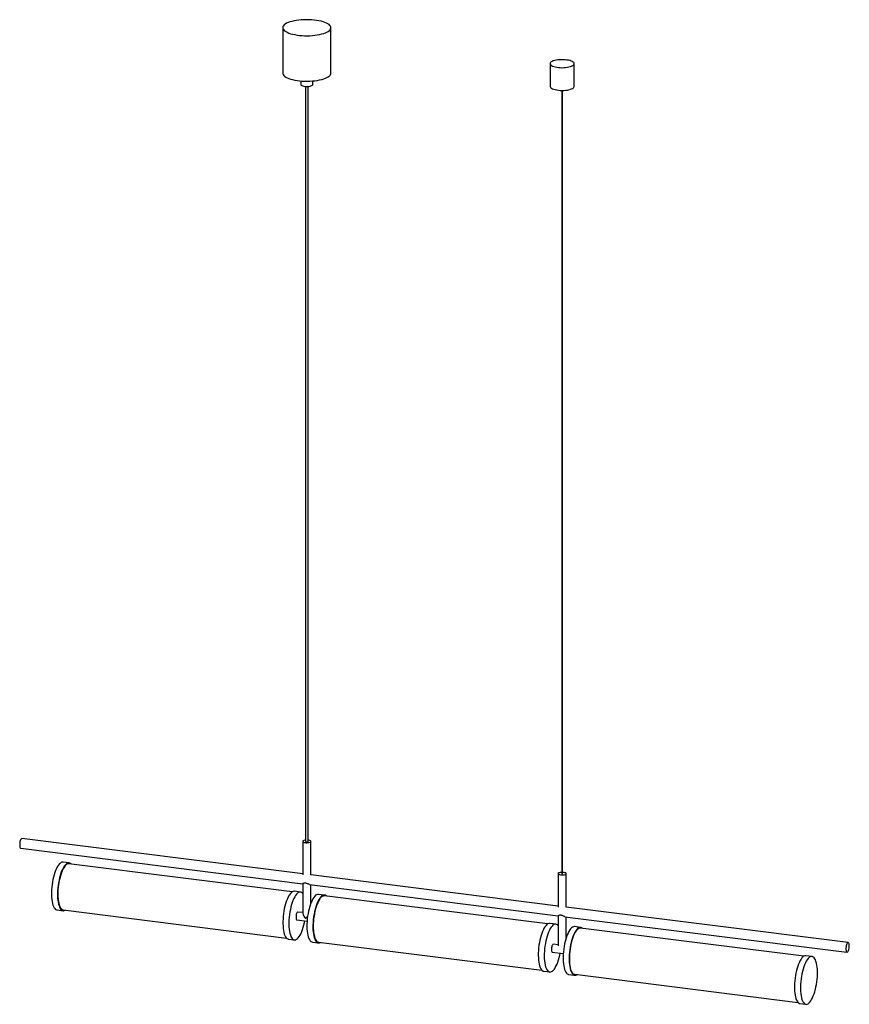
# Paper-space layout '_Dimétrica' of a CAD drawing. Header units: millimetres. Extents: x -974 to 59, y -673 to 553.
import ezdxf

# ---------------------------------------------------------------- set-up
doc = ezdxf.new("R2010")
doc.units = ezdxf.units.MM

psp = doc.layouts.new('_Dimétrica')

# ---------------------------------------------------------------- linework, layer by layer
at = {"color": 7, "linetype": 'Continuous', "lineweight": 25}
for p, q in [((-646.2, 542.9), (-646.2, 486.3)), ((-586.2, 486.3), (-586.2, 542.9)), ((-313.2, 498.1), (-313.2, 469.8)), ((-283.2, 469.8), (-283.2, 498.1)), ((-623.7, 476.7), (-623.7, 472.2)), ((-617.7, 469.8), (-617.7, -470.6)), ((-614.7, -470.6), (-614.7, 469.8)), ((-608.7, 472.2), (-608.7, 476.7)), ((-298.7, 464.9), (-298.7, -510.7)), ((-297.7, -510.7), (-297.7, 464.9)), ((-621.2, -511.1), (-970.9, -467)), ((-621.2, -470.6), (-621.2, -512.3)), ((-614.8, -470.8), (-614.7, -470.6)), ((-611.2, -512.3), (-611.2, -470.6)), ((-972.4, -478.9), (-621.1, -523.2)), ((-912.3, -497.3), (-919.7, -496.4)), ((-634.3, -533.4), (-912.4, -498.3)), ((-303.2, -551.1), (-611.2, -512.3)), ((-303.2, -510.7), (-303.2, -552.4)), ((-297.7, -510.7), (-297.7, -510.7)), ((-293.2, -552.4), (-293.2, -510.7)), ((-621.2, -523.1), (-621.2, -560.5)), ((-612.8, -524.2), (-303.1, -563.2)), ((-611.2, -547.6), (-611.2, -524.4)), ((-624.1, -533.6), (-631.6, -532.7)), ((-594.2, -537.4), (-601.7, -536.5)), ((-316.3, -573.4), (-594.3, -538.4)), ((-927.2, -555.9), (-919.8, -556.9)), ((-919.6, -555.9), (-641.5, -590.9)), ((-621.2, -559.2), (-627.3, -558.5)), ((-618, -566.4), (-615.2, -564)), ((-303.2, -563.2), (-303.2, -600.5)), ((58, -596.6), (-293.2, -552.4)), ((-628.5, -568.4), (-615.9, -570)), ((-306.1, -573.7), (-313.6, -572.8)), ((-294.7, -564.3), (56.5, -608.5)), ((-293.2, -590.4), (-293.2, -564.5)), ((-275.2, -577.6), (-282.7, -576.7)), ((2.7, -613.6), (-275.4, -578.6)), ((-639.1, -592.2), (-631.6, -593.2)), ((-609.2, -596), (-601.7, -596.9)), ((-601.6, -596), (-323.5, -631)), ((-303.2, -599.3), (-309.2, -598.5)), ((-310.5, -608.4), (-296.9, -610.2)), ((12.9, -613.9), (5.4, -613)), ((-321.1, -632.3), (-313.6, -633.2)), ((-290.2, -636.2), (-282.7, -637.1)), ((-282.6, -636.1), (-4.5, -671.2)), ((-2.1, -672.5), (5.4, -673.4))]:
    psp.add_line(p, q, dxfattribs=at)
at = {"color": 7, "linetype": 'Continuous', "lineweight": 25, "flags": 128}
for points in [[(-588.1, 539.4), (-587.2, 540.4), (-586.5, 541.5), (-586.2, 542.6), (-586.3, 543.6), (-586.7, 544.7), (-587.4, 545.8), (-588.5, 546.8), (-590, 547.8), (-591.7, 548.7), (-593.7, 549.5), (-596, 550.3), (-598.5, 551), (-601.2, 551.6), (-604.1, 552.1), (-607.1, 552.4), (-610.3, 552.7), (-613.5, 552.9), (-616.7, 552.9), (-620, 552.8), (-623.2, 552.6), (-626.3, 552.3), (-629.3, 551.9), (-632.1, 551.4), (-634.8, 550.8), (-637.2, 550.1), (-639.4, 549.3), (-641.3, 548.4), (-643, 547.4), (-644.3, 546.5), (-645.2, 545.4), (-645.9, 544.4), (-646.2, 543.3), (-646.1, 542.2), (-645.7, 541.1), (-645, 540.1), (-643.9, 539.1), (-642.5, 538.1), (-640.7, 537.2), (-638.7, 536.3), (-636.4, 535.5), (-633.9, 534.8), (-631.2, 534.3), (-628.3, 533.8), (-625.3, 533.4), (-622.1, 533.1), (-618.9, 533), (-615.7, 532.9), (-612.4, 533), (-609.2, 533.2), (-606.1, 533.5), (-603.1, 533.9), (-600.3, 534.4), (-597.6, 535.1), (-595.2, 535.8), (-593, 536.6), (-591.1, 537.5), (-589.5, 538.4), (-588.1, 539.4)], [(-284.1, 496.4), (-283.5, 497.1), (-283.2, 497.9), (-283.2, 498.6), (-283.6, 499.4), (-284.4, 500.1), (-285.4, 500.8), (-286.8, 501.4), (-288.4, 501.9), (-290.3, 502.4), (-292.3, 502.7), (-294.5, 503), (-296.8, 503.1), (-299.1, 503.1), (-301.3, 503), (-303.5, 502.8), (-305.6, 502.5), (-307.5, 502), (-309.2, 501.5), (-310.6, 500.9), (-311.7, 500.3), (-312.6, 499.5), (-313, 498.8), (-313.2, 498), (-312.9, 497.3), (-312.4, 496.5), (-311.5, 495.8), (-310.2, 495.2), (-308.7, 494.6), (-307, 494.1), (-305, 493.7), (-302.9, 493.4), (-300.7, 493.2), (-298.4, 493.1), (-296.1, 493.2), (-293.9, 493.3), (-291.7, 493.6), (-289.7, 494), (-287.9, 494.5), (-286.4, 495), (-285.1, 495.7), (-284.1, 496.4)], [(-646.2, 486.3), (-646.1, 485.6), (-645.7, 484.6), (-645, 483.5), (-643.9, 482.5), (-642.5, 481.5), (-640.7, 480.6), (-638.7, 479.7), (-636.4, 479), (-633.9, 478.3), (-631.2, 477.7), (-628.3, 477.2), (-625.3, 476.8), (-622.1, 476.5), (-618.9, 476.4), (-615.7, 476.3), (-612.4, 476.4), (-609.2, 476.6), (-606.1, 476.9), (-603.1, 477.3), (-600.3, 477.9), (-597.6, 478.5), (-595.2, 479.2), (-593, 480), (-591.1, 480.9), (-589.5, 481.8), (-588.1, 482.8)], [(-623.7, 472.2), (-623.6, 471.8), (-623.1, 471.2), (-622.3, 470.8), (-621.3, 470.4), (-620, 470), (-618.5, 469.8), (-616.9, 469.7), (-615.3, 469.7), (-613.7, 469.9), (-612.2, 470.1), (-611, 470.4), (-609.9, 470.8), (-609.2, 471.3)], [(-609.2, 471.3), (-608.8, 471.8), (-608.7, 472.2)], [(-313.2, 469.8), (-313.2, 469.7), (-312.9, 469), (-312.4, 468.2), (-311.5, 467.5), (-310.2, 466.9), (-308.7, 466.3), (-307, 465.8), (-305, 465.4), (-302.9, 465.1), (-300.7, 464.9), (-298.4, 464.8), (-296.1, 464.9), (-293.9, 465.1), (-291.7, 465.3), (-289.7, 465.7), (-287.9, 466.2), (-286.4, 466.8), (-285.1, 467.4), (-284.1, 468.1)], [(-970.9, -467), (-971, -467), (-971.5, -467.2), (-972.1, -467.8), (-972.6, -468.6), (-973, -469.8), (-973.4, -471.1), (-973.6, -472.6), (-973.8, -474.1), (-973.8, -475.5), (-973.6, -476.8), (-973.4, -477.8), (-973, -478.5), (-972.6, -478.9), (-972.4, -478.9)], [(-617.7, -469), (-618.7, -469.2), (-619.8, -469.4), (-620.6, -469.8), (-621.1, -470.2), (-621.2, -470.7), (-620.9, -471.1), (-620.3, -471.5), (-619.4, -471.9), (-618.3, -472.1), (-617, -472.2), (-615.6, -472.3), (-614.3, -472.1), (-613.1, -471.9), (-612.2, -471.6), (-611.5, -471.2), (-611.5, -471.2)], [(-617.7, -470.6), (-617.7, -470.6), (-617.6, -470.8), (-617.2, -471), (-616.7, -471.1), (-616.2, -471.1), (-615.6, -471.1), (-615.1, -470.9), (-614.8, -470.8)], [(-611.5, -471.2), (-611.2, -470.8), (-611.3, -470.3), (-611.7, -469.9), (-612.5, -469.5), (-613.5, -469.2), (-614.7, -469)], [(-919.7, -496.4), (-920.1, -496.4), (-921.2, -496.5), (-922.3, -497), (-923.5, -497.9), (-924.6, -499.1), (-925.8, -500.6), (-926.9, -502.4), (-927.9, -504.4), (-929, -506.8), (-929.9, -509.3), (-930.8, -512.1), (-931.6, -515), (-932.3, -518), (-932.9, -521.2), (-933.3, -524.4), (-933.7, -527.6), (-934, -530.8), (-934.1, -534), (-934.1, -537), (-934, -540), (-933.7, -542.8), (-933.3, -545.3), (-932.9, -547.7), (-932.3, -549.8), (-931.6, -551.6), (-930.8, -553.1), (-929.9, -554.3), (-929, -555.2), (-927.9, -555.8), (-927.2, -555.9)], [(-909.8, -498.7), (-910.5, -498.1), (-911.6, -497.5), (-912.6, -497.3), (-913.7, -497.5), (-914.9, -498), (-916, -498.8), (-917.2, -500), (-918.3, -501.5), (-919.4, -503.3), (-920.5, -505.4), (-921.5, -507.7), (-922.4, -510.3), (-923.3, -513), (-924.1, -515.9), (-924.8, -519), (-925.4, -522.1), (-925.9, -525.3), (-926.2, -528.6), (-926.5, -531.8), (-926.6, -534.9), (-926.6, -538), (-926.5, -540.9), (-926.2, -543.7), (-925.9, -546.3), (-925.4, -548.6), (-924.8, -550.7), (-924.1, -552.6), (-923.3, -554.1), (-922.4, -555.3), (-921.5, -556.2), (-920.5, -556.7), (-919.4, -556.9), (-918.3, -556.7), (-917.2, -556.2), (-917.1, -556.2)], [(-912.4, -498.3), (-913.2, -498.3), (-914.3, -498.7), (-915.4, -499.3), (-916.6, -500.3), (-917.7, -501.6), (-918.8, -503.3), (-919.9, -505.2), (-920.9, -507.4), (-921.8, -509.8), (-922.7, -512.4), (-923.5, -515.2), (-924.3, -518.2), (-924.9, -521.3), (-925.4, -524.4), (-925.8, -527.6), (-926.1, -530.7), (-926.2, -533.9), (-926.3, -536.9), (-926.2, -539.8), (-925.9, -542.6), (-925.6, -545.2), (-925.2, -547.5), (-924.6, -549.6), (-923.9, -551.5), (-923.2, -553), (-922.3, -554.2), (-921.4, -555.1), (-920.4, -555.7), (-919.6, -555.9)], [(-298.7, -509), (-299.4, -509.1), (-300.7, -509.2), (-301.7, -509.5), (-302.6, -509.9), (-303, -510.3), (-303.2, -510.8), (-302.9, -511.2), (-302.3, -511.6), (-301.4, -511.9), (-300.2, -512.2), (-298.9, -512.3), (-297.6, -512.3), (-296.3, -512.2), (-295.1, -512), (-294.1, -511.7), (-293.5, -511.3), (-293.5, -511.3)], [(-298.7, -510.7), (-298.7, -510.7), (-298.6, -510.7), (-298.5, -510.8), (-298.3, -510.8), (-298.1, -510.8), (-298, -510.8), (-297.8, -510.8), (-297.7, -510.7)], [(-293.5, -511.3), (-293.2, -510.8), (-293.2, -510.4), (-293.7, -509.9), (-294.4, -509.6), (-295.5, -509.3), (-296.7, -509.1), (-297.7, -509)], [(-631.6, -532.7), (-632, -532.7), (-633.1, -532.8), (-634.2, -533.3), (-635.4, -534.2), (-636.5, -535.4), (-637.7, -536.9), (-638.8, -538.7), (-639.8, -540.7), (-640.8, -543.1), (-641.8, -545.6), (-642.7, -548.4), (-643.5, -551.3), (-644.2, -554.3), (-644.8, -557.5), (-645.2, -560.7), (-645.6, -563.9), (-645.8, -567.1), (-646, -570.3), (-646, -573.3), (-645.8, -576.3), (-645.6, -579), (-645.2, -581.6), (-644.8, -584), (-644.2, -586.1), (-643.5, -587.9), (-642.7, -589.4), (-641.8, -590.6), (-640.8, -591.5), (-639.8, -592.1), (-639.1, -592.2)], [(-621.2, -535.6), (-621.5, -535.2), (-622.4, -534.4), (-623.4, -533.8), (-624.5, -533.6), (-625.6, -533.8), (-626.8, -534.3), (-627.9, -535.1), (-629, -536.3), (-630.2, -537.8), (-631.3, -539.6), (-632.4, -541.7), (-633.4, -544), (-634.3, -546.6), (-635.2, -549.3), (-636, -552.2), (-636.7, -555.3), (-637.3, -558.4), (-637.8, -561.6), (-638.1, -564.9), (-638.4, -568.1), (-638.5, -571.2), (-638.5, -574.3), (-638.4, -577.2), (-638.1, -580), (-637.8, -582.6), (-637.3, -584.9), (-636.7, -587), (-636, -588.9), (-635.2, -590.4), (-634.3, -591.6), (-633.4, -592.5), (-632.4, -593), (-631.3, -593.2), (-630.2, -593), (-629, -592.5), (-627.9, -591.7), (-627.9, -591.7)], [(-601.7, -536.5), (-601.8, -536.5), (-602.9, -536.5), (-604, -537), (-605.2, -537.7), (-606.3, -538.8), (-607.5, -540.3), (-608.6, -542), (-609.7, -544), (-610.7, -546.3), (-611.7, -548.8), (-612.6, -551.5), (-613.4, -554.4), (-614.1, -557.4), (-614.7, -560.5), (-615.2, -563.7), (-615.6, -567), (-615.9, -570.2), (-616, -573.3), (-616, -576.4), (-616, -579.4), (-615.7, -582.2), (-615.4, -584.8), (-614.9, -587.2), (-614.4, -589.4), (-613.7, -591.3), (-612.9, -592.9), (-612.1, -594.2), (-611.1, -595.1), (-610.1, -595.7), (-609.2, -596)], [(-591.8, -538.7), (-592.3, -538.3), (-593.3, -537.7), (-594.3, -537.4), (-595.4, -537.5), (-596.6, -537.9), (-597.7, -538.7), (-598.9, -539.8), (-600, -541.2), (-601.1, -542.9), (-602.2, -544.9), (-603.2, -547.2), (-604.2, -549.7), (-605.1, -552.4), (-605.9, -555.3), (-606.6, -558.4), (-607.2, -561.5), (-607.7, -564.7), (-608.1, -567.9), (-608.4, -571.1), (-608.5, -574.3), (-608.6, -577.4), (-608.5, -580.3), (-608.3, -583.2), (-607.9, -585.8), (-607.5, -588.2), (-606.9, -590.3), (-606.2, -592.2), (-605.4, -593.8), (-604.6, -595.1), (-603.7, -596.1), (-602.7, -596.7), (-601.6, -597), (-600.5, -596.9), (-599.4, -596.5), (-599, -596.3)], [(-594.3, -538.4), (-594.9, -538.4), (-596, -538.6), (-597.1, -539.2), (-598.3, -540.1), (-599.4, -541.4), (-600.5, -542.9), (-601.6, -544.8), (-602.6, -546.9), (-603.6, -549.3), (-604.5, -551.9), (-605.3, -554.6), (-606.1, -557.6), (-606.7, -560.6), (-607.2, -563.7), (-607.7, -566.9), (-608, -570.1), (-608.2, -573.2), (-608.2, -576.3), (-608.2, -579.2), (-608, -582), (-607.7, -584.6), (-607.2, -587.1), (-606.7, -589.2), (-606, -591.1), (-605.3, -592.7), (-604.5, -594), (-603.6, -595), (-602.6, -595.7), (-601.6, -596)], [(-627.3, -558.5), (-627.5, -558.5), (-628, -558.8), (-628.5, -559.5), (-628.9, -560.5), (-629.3, -561.6), (-629.5, -563), (-629.6, -564.3), (-629.6, -565.6), (-629.5, -566.7), (-629.3, -567.6), (-628.9, -568.2), (-628.5, -568.4)], [(-627.9, -591.7), (-626.8, -590.5), (-625.6, -589), (-624.5, -587.2), (-623.4, -585.2), (-622.4, -582.8), (-621.5, -580.3), (-620.6, -577.5), (-619.8, -574.6), (-619.1, -571.5), (-618.7, -569.6)], [(-313.6, -572.8), (-313.7, -572.8), (-314.8, -572.8), (-315.9, -573.3), (-317.1, -574), (-318.2, -575.1), (-319.4, -576.6), (-320.5, -578.3), (-321.6, -580.3), (-322.6, -582.6), (-323.5, -585.1), (-324.4, -587.8), (-325.3, -590.7), (-326, -593.7), (-326.6, -596.8), (-327.1, -600), (-327.5, -603.3), (-327.8, -606.5), (-327.9, -609.6), (-327.9, -612.7), (-327.8, -615.7), (-327.6, -618.5), (-327.3, -621.1), (-326.8, -623.5), (-326.3, -625.7), (-325.6, -627.6), (-324.8, -629.2), (-324, -630.5), (-323, -631.4), (-322, -632), (-321.1, -632.3)], [(-303.2, -575.6), (-303.2, -575.5), (-304.2, -574.6), (-305.2, -574), (-306.2, -573.7), (-307.3, -573.8), (-308.5, -574.2), (-309.6, -575), (-310.7, -576.1), (-311.9, -577.5), (-313, -579.2), (-314.1, -581.2), (-315.1, -583.5), (-316.1, -586), (-317, -588.7), (-317.8, -591.6), (-318.5, -594.6), (-319.1, -597.8), (-319.6, -601), (-320, -604.2), (-320.3, -607.4), (-320.4, -610.6), (-320.5, -613.7), (-320.4, -616.6), (-320.1, -619.4), (-319.8, -622.1), (-319.3, -624.5), (-318.8, -626.6), (-318.1, -628.5), (-317.3, -630.1), (-316.5, -631.4), (-315.5, -632.4), (-314.5, -633), (-313.5, -633.3), (-312.4, -633.2), (-311.3, -632.8), (-310.1, -632), (-309, -630.9)], [(-282.7, -576.7), (-283.1, -576.6), (-284.2, -576.8), (-285.3, -577.3), (-286.5, -578.1), (-287.6, -579.3), (-288.8, -580.8), (-289.9, -582.6), (-290.9, -584.7), (-291.9, -587), (-292.9, -589.6), (-293.8, -592.3), (-294.6, -595.2), (-295.3, -598.3), (-295.8, -601.4), (-296.3, -604.6), (-296.7, -607.9), (-296.9, -611.1), (-297.1, -614.2), (-297.1, -617.3), (-296.9, -620.2), (-296.7, -623), (-296.3, -625.6), (-295.8, -627.9), (-295.3, -630), (-294.6, -631.9), (-293.8, -633.4), (-292.9, -634.6), (-291.9, -635.5), (-290.9, -636), (-290.2, -636.2)], [(-272.8, -578.9), (-273.5, -578.3), (-274.5, -577.8), (-275.6, -577.6), (-276.7, -577.7), (-277.8, -578.2), (-279, -579.1), (-280.1, -580.3), (-281.3, -581.8), (-282.4, -583.6), (-283.4, -585.6), (-284.5, -588), (-285.4, -590.5), (-286.3, -593.3), (-287.1, -596.2), (-287.8, -599.2), (-288.4, -602.4), (-288.8, -605.6), (-289.2, -608.8), (-289.5, -612), (-289.6, -615.2), (-289.6, -618.2), (-289.5, -621.2), (-289.2, -623.9), (-288.8, -626.5), (-288.4, -628.9), (-287.8, -631), (-287.1, -632.8), (-286.3, -634.3), (-285.4, -635.5), (-284.5, -636.4), (-283.4, -637), (-282.4, -637.2), (-281.3, -637), (-280.1, -636.5), (-280.1, -636.5)], [(-275.4, -578.6), (-276.2, -578.6), (-277.3, -578.9), (-278.4, -579.6), (-279.6, -580.6), (-280.7, -581.9), (-281.8, -583.5), (-282.8, -585.4), (-283.9, -587.6), (-284.8, -590.1), (-285.7, -592.7), (-286.5, -595.5), (-287.2, -598.5), (-287.9, -601.5), (-288.4, -604.7), (-288.8, -607.8), (-289.1, -611), (-289.2, -614.1), (-289.2, -617.2), (-289.1, -620.1), (-288.9, -622.8), (-288.6, -625.4), (-288.1, -627.8), (-287.6, -629.9), (-286.9, -631.7), (-286.1, -633.3), (-285.3, -634.5), (-284.4, -635.4), (-283.4, -636), (-282.6, -636.1)], [(-309.2, -598.5), (-309.5, -598.5), (-310, -598.9), (-310.4, -599.6), (-310.9, -600.5), (-311.2, -601.7), (-311.5, -603), (-311.6, -604.4), (-311.6, -605.7), (-311.5, -606.8), (-311.2, -607.7), (-310.9, -608.2), (-310.5, -608.4)], [(59.4, -600.7), (59.3, -599.4), (59.2, -598.2), (58.8, -597.4), (58.4, -596.8), (57.9, -596.6), (57.4, -596.8), (56.9, -597.4), (56.4, -598.3), (55.9, -599.4), (55.6, -600.8), (55.3, -602.3), (55.2, -603.7), (55.2, -605.2), (55.3, -606.4), (55.6, -607.4), (55.9, -608.1), (56.4, -608.5), (56.9, -608.5), (57.4, -608.1), (57.9, -607.4), (58.4, -606.4), (58.8, -605.1), (59.2, -603.7), (59.3, -602.2), (59.4, -600.7)], [(-309, -630.9), (-307.8, -629.5), (-306.7, -627.7), (-305.6, -625.7), (-304.6, -623.4), (-303.6, -620.9), (-302.8, -618.2), (-301.9, -615.3), (-301.2, -612.3), (-300.7, -609.7)], [(5.4, -613), (5, -612.9), (3.9, -613.1), (2.8, -613.6), (1.6, -614.4), (0.5, -615.6), (-0.6, -617.1), (-1.8, -618.9), (-2.8, -621), (-3.8, -623.3), (-4.8, -625.9), (-5.7, -628.6), (-6.4, -631.5), (-7.1, -634.6), (-7.7, -637.7), (-8.2, -640.9), (-8.6, -644.2), (-8.8, -647.4), (-9, -650.5), (-9, -653.6), (-8.8, -656.5), (-8.6, -659.3), (-8.2, -661.9), (-7.7, -664.2), (-7.1, -666.3), (-6.4, -668.2), (-5.7, -669.7), (-4.8, -670.9), (-3.8, -671.8), (-2.8, -672.3), (-2.1, -672.5)], [(9.1, -672), (10.3, -670.8), (11.4, -669.3), (12.5, -667.5), (13.6, -665.4), (14.6, -663.1), (15.5, -660.5), (16.4, -657.8), (17.2, -654.8), (17.9, -651.8), (18.5, -648.7), (19, -645.4), (19.3, -642.2), (19.6, -639), (19.7, -635.9), (19.7, -632.8), (19.6, -629.9), (19.3, -627.1), (19, -624.5), (18.5, -622.2), (17.9, -620.1), (17.2, -618.2), (16.4, -616.7), (15.5, -615.5), (14.6, -614.6), (13.6, -614.1), (12.5, -613.9), (11.4, -614), (10.3, -614.5), (9.1, -615.4), (8, -616.6), (6.8, -618.1), (5.7, -619.9), (4.7, -621.9), (3.7, -624.3), (2.7, -626.8), (1.8, -629.6), (1, -632.5), (0.3, -635.5), (-0.3, -638.7), (-0.7, -641.9), (-1.1, -645.1), (-1.3, -648.3), (-1.5, -651.5), (-1.5, -654.5), (-1.3, -657.5), (-1.1, -660.2), (-0.7, -662.8), (-0.3, -665.2), (0.3, -667.3), (1, -669.1), (1.8, -670.6), (2.7, -671.8), (3.7, -672.7), (4.7, -673.3), (5.7, -673.5), (6.8, -673.3), (8, -672.8), (9.1, -672)]]:
    psp.add_lwpolyline(points, dxfattribs=at)
at = {"color": 7, "linetype": 'Continuous', "lineweight": 25}
for centre, radius, start, end in [((-590.9, 486.6), 4.73, 306.0307, 356.5214), ((-285.5, 470), 2.33, 305.6344, 356.9177), ((-609.7, -558.1), 11.7, 191.6168, 225.2577)]:
    psp.add_arc(centre, radius, start, end, dxfattribs=at)
for points in [[(-612.8, -524.2), (-612.9, -524.2), (-613.4, -524.1), (-614.7, -523.6), (-616.1, -523), (-617.5, -522.5), (-618.5, -522.4), (-619.6, -522.5), (-620.6, -522.9), (-621.1, -523.2), (-621.1, -523.1), (-621.1, -523.1)], [(-294.7, -564.3), (-294.8, -564.3), (-295.4, -564.2), (-296.6, -563.7), (-298.1, -563), (-299.4, -562.6), (-300.5, -562.4), (-301.6, -562.6), (-302.5, -563), (-303.1, -563.3), (-303.1, -563.2), (-303.1, -563.2)]]:
    psp.add_open_spline(points, degree=3, knots=[0, 0, 0, 0, 0.048191, 0.20633, 0.367367, 0.455307, 0.544035, 0.640457, 0.79407, 0.955594, 1, 1, 1, 1], dxfattribs=at)

doc.saveas('drawing.dxf')
